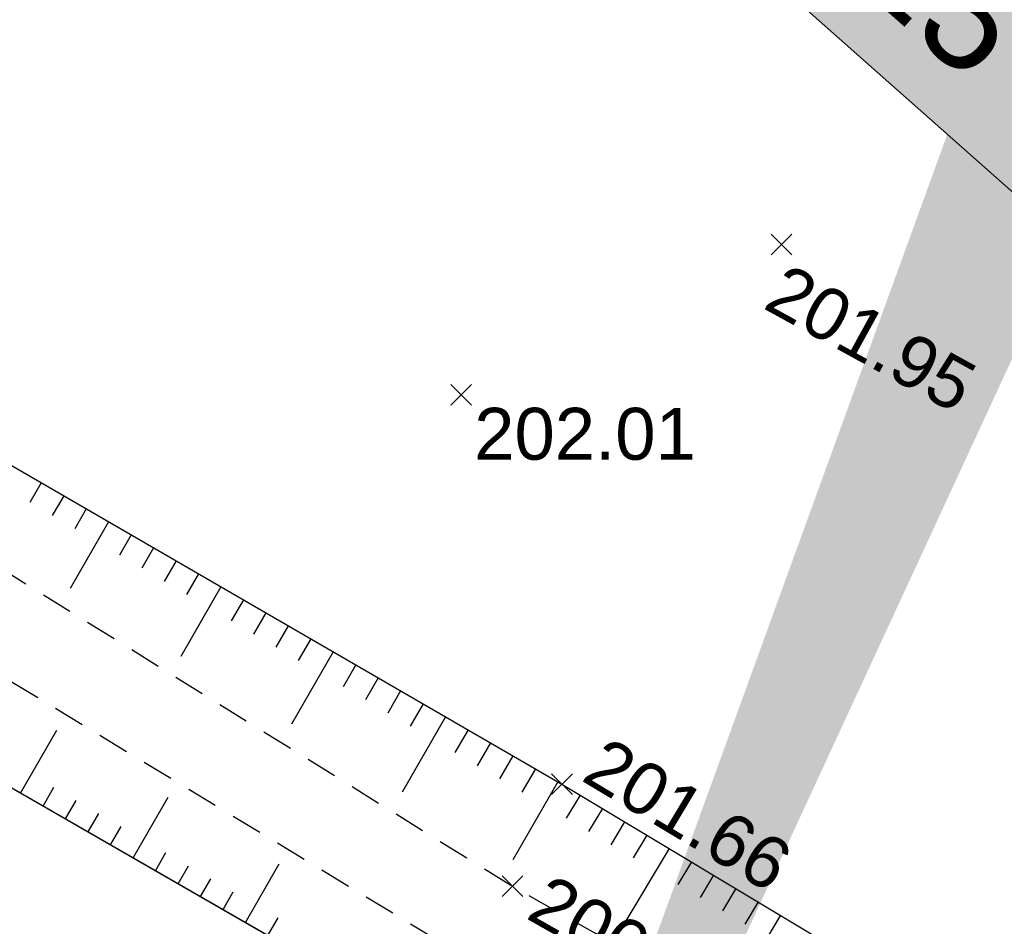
# Model space of a CAD drawing. Extents: x 1616800 to 1632437, y 2248456 to 2251974.
# Tile 163 of 256: x 1617844 to 1617863, y 2251613 to 2251630. Entities that reach past the tile are written whole.
import ezdxf
from ezdxf.enums import TextEntityAlignment as Align

# ---------------------------------------------------------------- set-up
doc = ezdxf.new("R2010")
doc.units = 0
doc.header["$LTSCALE"] = 2
doc.header["$PDMODE"] = 3
doc.header["$PDSIZE"] = 0.2
doc.linetypes.add('FOSSE', pattern=[0.5, 0.3, -0.2])
doc.layers.get('0').update_dxf_attribs({"linetype": 'CONTINUOUS'})
for name, color, linetype in [('0000-VALORIS-NOUE DERIV BASSIN', 7, 'CONTINUOUS'), ('02-PAP-EP TEXTE POUR 2000°', 3, 'CONTINUOUS'), ('X-PTS TOPO-TEXTE TOPOALT', 8, 'CONTINUOUS'), ('X-PTS TOPO-TOPOPOINT', 8, 'CONTINUOUS'), ('Y-FDP TOPO-TOP_AXE_FOSSE', 8, 'CONTINUOUS'), ('Y-FDP TOPO-TOP_BARBULE', 8, 'CONTINUOUS'), ('Y-FDP TOPO-TOP_TALUS', 8, 'CONTINUOUS')]:
    doc.layers.add(name, color=color, linetype=linetype)
doc.styles.get("Standard").update_dxf_attribs({"font": 'arial.ttf'})

# ---------------------------------------------------------------- blocks, each defined once
blk = doc.blocks.new('TCPOINT')
at = {"color": 0}
blk.add_point((0, 0), dxfattribs=at)
at = {"layer": 'X-PTS TOPO-TEXTE TOPOALT'}
blk.add_attdef('ALT', text='', height=0.75, dxfattribs=at).set_placement((0.25, -0.25), align=Align.TOP_LEFT)
blk = doc.blocks.new('TCPOINT_C')
at = {"color": 0}
blk.add_point((0, 0), dxfattribs=at)
at = {"layer": 'X-PTS TOPO-TEXTE TOPOALT'}
blk.add_attdef('ALT', text='', height=0.75, dxfattribs=at).set_placement((0.5, 0.09), align=Align.MIDDLE_LEFT)
blk = doc.blocks.new('TCPOINT_2')
at = {"color": 0}
blk.add_point((0, 0), dxfattribs=at)
at = {"layer": 'X-PTS TOPO-TEXTE TOPOALT'}
blk.add_attdef('ALT', (0.25, 0.25), '', height=0.75, dxfattribs=at)

msp = doc.modelspace()

# ---------------------------------------------------------------- linework, layer by layer
at = {"layer": '0000-VALORIS-NOUE DERIV BASSIN'}
msp.add_polyline3d([(1617895.2716, 2251584.39, 201.92), (1617880.0786, 2251593.661, 202.03), (1617866.9096, 2251600.776, 201.9), (1617851.7106, 2251610.997, 201.93), (1617828.5476, 2251624.329, 201.75), (1617812.9876, 2251633.215, 201.47), (1617796.7436, 2251642.57, 201.41), (1617779.0456, 2251650.11, 201.2), (1617761.2316, 2251657.723, 201.09), (1617747.6066, 2251662.967, 201.26), (1617717.9686, 2251675.531, 201.13), (1617708.1248, 2251679.1148, 201.0894), (1617697.7246, 2251686.476, 201.04), (1617680.1286, 2251699.646, 200.82), (1617666.5916, 2251709.518, 200.83)], dxfattribs=at)
at = {"layer": '02-PAP-EP TEXTE POUR 2000°', "elevation": 199.9526, "flags": 128}
msp.add_lwpolyline([(1617863.8755, 2251627.8381, 3, 0, 0), (1617850.4225, 2251595.181, 0, 0, 0)], format="xyseb", dxfattribs=at)
at = {"layer": 'Y-FDP TOPO-TOP_AXE_FOSSE', "linetype": 'FOSSE', "elevation": 201.34, "flags": 128}
for points in [[(1617601.8186, 2251762.922), (1617610.1506, 2251756.636), (1617629.6276, 2251741.988), (1617650.7276, 2251727.848), (1617668.4526, 2251710.915), (1617681.6206, 2251701.676), (1617699.0136, 2251688.41), (1617708.9996, 2251680.668), (1617719.8336, 2251677.878), (1617748.7516, 2251665.825), (1617762.3456, 2251660.092), (1617781.0436, 2251652.934), (1617799.0036, 2251644.975), (1617815.3806, 2251635.767), (1617830.3196, 2251628.053), (1617853.9176, 2251613.386), (1617868.6136, 2251605.049), (1617881.5356, 2251596.854), (1617897.5646, 2251587.866), (1617911.5046, 2251578.556), (1617923.2046, 2251571.798), (1617941.6916, 2251560.354), (1617955.8166, 2251551.523), (1617969.3786, 2251543.574), (1617981.8546, 2251538.005), (1617999.4726, 2251530.796), (1618011.2156, 2251524.71), (1618031.4966, 2251514.802), (1618044.3006, 2251508.569), (1618060.3096, 2251501.695), (1618069.9096, 2251496.606), (1618077.1396, 2251493.691), (1618078.3956, 2251492.785), (1618078.3956, 2251492.785)], [(1617600.6196, 2251761.017), (1617609.0186, 2251754.94), (1617628.5696, 2251740.863), (1617649.5776, 2251726.58), (1617667.1536, 2251709.962), (1617698.4656, 2251687.431), (1617708.5936, 2251679.832), (1617719.3676, 2251676.48), (1617748.1656, 2251664.214), (1617780.0586, 2251651.492), (1617797.8506, 2251643.441), (1617814.4516, 2251634.395), (1617829.3226, 2251626.401), (1617852.7376, 2251612.188), (1617867.9276, 2251602.952), (1617881.2236, 2251595.195), (1617896.7006, 2251586.358), (1617910.6286, 2251577.168), (1617921.4716, 2251570.879), (1617940.7716, 2251559.213), (1617954.7426, 2251550.028), (1617968.6406, 2251542.538), (1617981.3776, 2251536.875), (1617998.6816, 2251529.02), (1618010.6006, 2251523.098), (1618031.3996, 2251513.411), (1618043.8426, 2251507.316), (1618060.1126, 2251499.876), (1618069.5666, 2251494.908), (1618076.1756, 2251492.383), (1618078.3956, 2251492.785), (1618078.2546, 2251490.49)]]:
    msp.add_lwpolyline(points, dxfattribs=at)
at = {"layer": 'Y-FDP TOPO-TOP_BARBULE'}
for p, q in [((1617844.8377, 2251621.1599), (1617844.6201, 2251620.7839)), ((1617845.2705, 2251620.9095), (1617845.051, 2251620.5302)), ((1617845.7032, 2251620.6591), (1617845.4818, 2251620.2765)), ((1617846.136, 2251620.4086), (1617845.3917, 2251619.1224)), ((1617846.5688, 2251620.1582), (1617846.3436, 2251619.769)), ((1617847.0015, 2251619.9077), (1617846.7744, 2251619.5153)), ((1617847.4343, 2251619.6573), (1617847.2053, 2251619.2616)), ((1617847.867, 2251619.4069), (1617847.6362, 2251619.0079)), ((1617848.2998, 2251619.1564), (1617847.5239, 2251617.8157)), ((1617848.7326, 2251618.906), (1617848.4979, 2251618.5005)), ((1617849.1653, 2251618.6556), (1617848.9288, 2251618.2468)), ((1617849.5981, 2251618.4051), (1617849.3596, 2251617.9931)), ((1617850.0309, 2251618.1547), (1617849.7905, 2251617.7394)), ((1617850.4636, 2251617.9043), (1617849.6562, 2251616.5089)), ((1617850.8964, 2251617.6538), (1617850.6522, 2251617.232)), ((1617851.3291, 2251617.4034), (1617851.0831, 2251616.9783)), ((1617851.7619, 2251617.153), (1617851.514, 2251616.7246)), ((1617852.1947, 2251616.9025), (1617851.9448, 2251616.4708)), ((1617852.6274, 2251616.6521), (1617851.7884, 2251615.2022)), ((1617844.4394, 2251615.1821), (1617845.1366, 2251616.3933)), ((1617853.0602, 2251616.4017), (1617852.8066, 2251615.9634)), ((1617853.4929, 2251616.1512), (1617853.2374, 2251615.7097)), ((1617853.9257, 2251615.9008), (1617853.6683, 2251615.456)), ((1617854.3585, 2251615.6504), (1617854.0992, 2251615.2023)), ((1617844.8728, 2251614.9327), (1617845.0805, 2251615.2936)), ((1617854.7912, 2251615.3999), (1617853.9206, 2251613.8955)), ((1617846.6062, 2251613.935), (1617847.2801, 2251615.1058)), ((1617855.2207, 2251615.1439), (1617854.9524, 2251614.6968)), ((1617845.3061, 2251614.6832), (1617845.5125, 2251615.0417)), ((1617845.7395, 2251614.4338), (1617845.9444, 2251614.7899)), ((1617855.6494, 2251614.8866), (1617855.3826, 2251614.442)), ((1617846.1728, 2251614.1844), (1617846.3764, 2251614.5381)), ((1617856.0781, 2251614.6293), (1617855.8128, 2251614.1873)), ((1617856.5069, 2251614.372), (1617856.2431, 2251613.9325)), ((1617847.0395, 2251613.6856), (1617847.2403, 2251614.0344)), ((1617856.9356, 2251614.1147), (1617856.0614, 2251612.658)), ((1617847.4729, 2251613.4361), (1617847.6722, 2251613.7825)), ((1617848.7729, 2251612.6879), (1617849.4235, 2251613.8183)), ((1617857.3643, 2251613.8575), (1617857.1036, 2251613.423)), ((1617857.793, 2251613.6002), (1617857.5338, 2251613.1682)), ((1617847.9062, 2251613.1867), (1617848.1042, 2251613.5307)), ((1617848.3396, 2251612.9373), (1617848.5361, 2251613.2788)), ((1617858.2218, 2251613.3429), (1617857.964, 2251612.9134)), ((1617858.6505, 2251613.0856), (1617858.3943, 2251612.6587)), ((1617859.0792, 2251612.8283), (1617858.2302, 2251611.4136)), ((1617849.2062, 2251612.4384), (1617849.4, 2251612.7751))]:
    msp.add_line(p, q, dxfattribs=at)
at = {"layer": 'Y-FDP TOPO-TOP_TALUS', "elevation": 201.34, "flags": 128}
for points in [[(1617616.2666, 2251770.213), (1617610.3376, 2251766.397), (1617605.0976, 2251761.617), (1617610.6046, 2251757.885), (1617630.9016, 2251743.638), (1617651.5876, 2251728.738), (1617670.5436, 2251713.14), (1617683.1536, 2251703.762), (1617700.7816, 2251690.685), (1617721.3596, 2251679.731), (1617750.4036, 2251667.507), (1617763.0046, 2251662.137), (1617782.1896, 2251654.735), (1617799.8756, 2251646.373), (1617816.1886, 2251637.54), (1617831.2396, 2251629.029), (1617854.8706, 2251615.354), (1617869.0526, 2251606.843), (1617882.8896, 2251598.861), (1617898.6766, 2251588.998), (1617912.8626, 2251580.258), (1617924.4126, 2251573.443), (1617942.7026, 2251562.063), (1617952.7762, 2251556.1244)], [(1617796.7436, 2251642.57), (1617812.9876, 2251633.215), (1617828.5476, 2251624.329), (1617851.7106, 2251610.997), (1617866.9096, 2251600.776), (1617880.0786, 2251593.661), (1617895.2716, 2251584.39), (1617909.4526, 2251575.219), (1617921.0936, 2251568.394), (1617936.9856, 2251558.959), (1617953.5626, 2251548.58), (1617966.9346, 2251539.921), (1617980.2206, 2251535.119), (1617997.6596, 2251527.579), (1618012.1916, 2251520.535), (1618029.7006, 2251512.302), (1618043.4496, 2251505.823), (1618057.1006, 2251498.218), (1618068.8556, 2251493.307), (1618074.8396, 2251491.679), (1618075.8056, 2251490.367)]]:
    msp.add_lwpolyline(points, dxfattribs=at)

# ---------------------------------------------------------------- block references
at = {"layer": 'X-PTS TOPO-TOPOPOINT'}
ref = msp.add_blockref('TCPOINT', (1617859.0987, 2251625.7543, 201.95), dxfattribs=dict(at, rotation=331.221836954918))
ref.add_attrib('ALT', '201.95', dxfattribs={"layer": 'X-PTS TOPO-TEXTE TOPOALT', "height": 1, "rotation": 331.22184}).set_placement((1617859.1975, 2251625.4149, 201.95), align=Align.TOP_LEFT)
ref = msp.add_blockref('TCPOINT', (1617852.9286, 2251622.855, 202.01), dxfattribs=at)
ref.add_attrib('ALT', '202.01', dxfattribs={"layer": 'X-PTS TOPO-TEXTE TOPOALT', "height": 1, "rotation": 0}).set_placement((1617853.1786, 2251622.605, 202.01), align=Align.TOP_LEFT)
ref = msp.add_blockref('TCPOINT_2', (1617854.8706, 2251615.354, 201.66), dxfattribs=dict(at, rotation=329.0308966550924))
ref.add_attrib('ALT', '201.66', (1617855.2136, 2251615.4397, 201.66), dxfattribs={"layer": 'X-PTS TOPO-TEXTE TOPOALT', "height": 1, "rotation": 329.0309})
ref = msp.add_blockref('TCPOINT_C', (1617853.9176, 2251613.386, 200.19), dxfattribs=dict(at, rotation=330.4338783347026))
ref.add_attrib('ALT', '200.19', dxfattribs={"layer": 'X-PTS TOPO-TEXTE TOPOALT', "height": 1, "rotation": 330.43388}).set_placement((1617854.3969, 2251613.2176, 200.19), align=Align.MIDDLE_LEFT)

# ---------------------------------------------------------------- texts
at = {"layer": '02-PAP-EP TEXTE POUR 2000°', "insert": (1617833.386, 2251661.9771, 199.9526), "char_height": 2, "attachment_point": 1, "rotation": 318.43714, "bg_fill": 17, "box_fill_scale": 1.5, "bg_fill_color": 255, "bg_fill_transparency": 0}
msp.add_mtext_dynamic_manual_height_columns('Rejet des EP dans canal de dérivation tête de buse - fe : 201.15', width=45.265129, gutter_width=12.5, heights=[0], dxfattribs=at)

doc.saveas('drawing.dxf')
